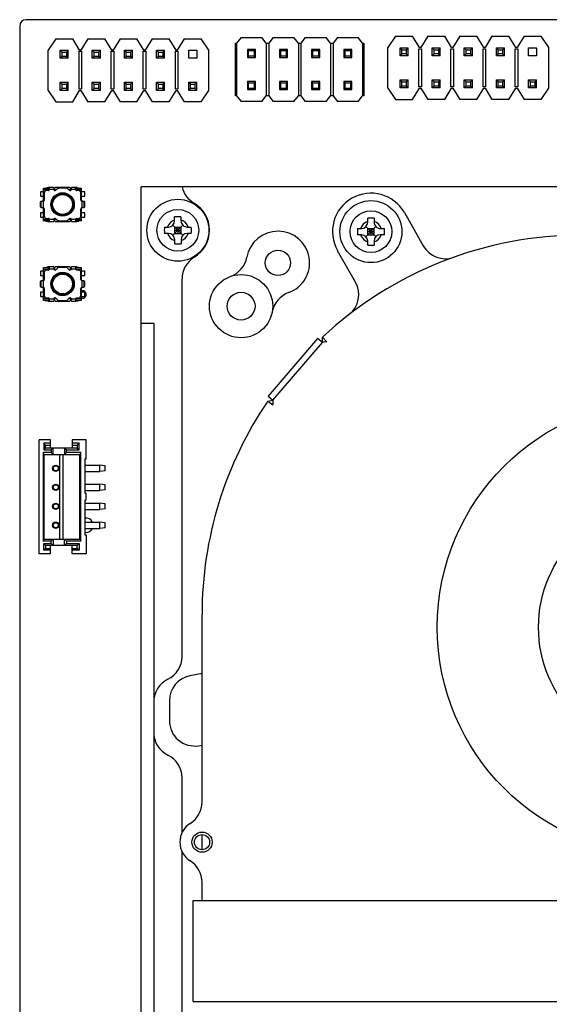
# Model space of a CAD drawing. Header units: millimetres. Extents: x 101 to 446, y 77 to 368.
# Tile 4 of 11: x 179 to 221, y 229 to 307. Entities that reach past the tile are written whole.
import ezdxf
from ezdxf.enums import TextEntityAlignment as Align

# ---------------------------------------------------------------- set-up
doc = ezdxf.new("R2010")
doc.units = ezdxf.units.MM
doc.header["$LTSCALE"] = 32.67
doc.layers.get('0').update_dxf_attribs({"linetype": 'CONTINUOUS'})
doc.layers.add('00_COMPONENTS', color=7, linetype='CONTINUOUS')
doc.layers.add('51__DRAFT_DIMS', color=7, linetype='CONTINUOUS')
doc.styles.get("Standard").update_dxf_attribs({"font": 'simfang.ttf'})
doc.dimstyles.new('DIMSTYLE_1', dxfattribs={"dimtxt": 3, "dimasz": 3, "dimexe": 2.5, "dimexo": 0.5, "dimgap": 0.75, "dimtad": 1, "dimdec": 1, "dimdsep": 46, "dimtxsty": 'STANDARD', "dimblk": '_FILLED', "dimblk1": '_FILLED', "dimblk2": '_FILLED', "dimcen": 0.09, "dimclrt": 3, "dimazin": 2, "dimtp": 0.5, "dimtm": 0.5, "dimtfac": 1, "dimtdec": 1, "dimtofl": 0, "dimtmove": 0, "dimatfit": 3, "dimldrblk": '_FILLED', "dimfxl": 1, "dimtolj": 1, "dimarcsym": 0})

# ---------------------------------------------------------------- blocks, each defined once
blk = doc.blocks.new('_FILLED')
at = {"color": 0, "linetype": 'ByBlock'}
blk.add_solid([(0, 0), (-1, 0.167), (-1, -0.167)], dxfattribs=at)
blk = doc.blocks.new('*D1')
at = {"layer": '51__DRAFT_DIMS', "color": 4, "transparency": 16777216}
for p, q in [((277.806, 306.645), (317.811, 306.645)), ((315.311, 306.645), (315.311, 216.155)), ((315.311, 125.665), (315.311, 216.155)), ((186.196, 125.665), (317.811, 125.665))]:
    blk.add_line(p, q, dxfattribs=at)
at = {"layer": '51__DRAFT_DIMS', "color": 4, "transparency": 16777216, "xscale": 3, "yscale": 3, "zscale": 3}
for p, rotation in [((315.311, 306.645), 90), ((315.311, 125.665), 270)]:
    blk.add_blockref('_FILLED', p, dxfattribs=dict(at, rotation=rotation))
at = {"layer": '51__DRAFT_DIMS', "color": 3, "transparency": 16777216}
blk.add_text('181', height=3, rotation=90, dxfattribs=at).set_placement((314.561, 216.155), align=Align.CENTER)

msp = doc.modelspace()

# ---------------------------------------------------------------- linework, layer by layer
at = {"layer": '00_COMPONENTS', "color": 7}
for p, q in [((179.406, 306.145), (179.406, 139.495)), ((235.401, 306.645), (179.906, 306.645)), ((196.899, 305.248), (196.549, 304.798)), ((196.899, 305.248), (198.539, 305.248)), ((198.889, 304.798), (198.539, 305.248)), ((199.439, 305.248), (199.089, 304.798)), ((199.439, 305.248), (201.079, 305.248)), ((201.429, 304.798), (201.079, 305.248)), ((201.979, 305.248), (201.629, 304.798)), ((201.979, 305.248), (203.619, 305.248)), ((203.969, 304.798), (203.619, 305.248)), ((204.519, 305.248), (204.169, 304.798)), ((204.519, 305.248), (206.159, 305.248)), ((206.509, 304.798), (206.159, 305.248)), ((209.114, 305.335), (208.514, 304.435)), ((209.114, 305.335), (210.454, 305.335)), ((211.004, 304.435), (210.454, 305.335)), ((211.654, 305.335), (211.104, 304.435)), ((211.654, 305.335), (212.994, 305.335)), ((213.544, 304.435), (212.994, 305.335)), ((214.194, 305.335), (213.644, 304.435)), ((214.194, 305.335), (215.534, 305.335)), ((216.084, 304.435), (215.534, 305.335)), ((216.734, 305.335), (216.184, 304.435)), ((216.734, 305.335), (218.074, 305.335)), ((218.624, 304.435), (218.074, 305.335)), ((219.274, 305.335), (218.724, 304.435)), ((219.274, 305.335), (220.614, 305.335)), ((221.214, 304.435), (220.614, 305.335)), ((182.253, 305.144), (181.653, 304.244)), ((182.253, 305.144), (183.593, 305.144)), ((184.143, 304.244), (183.593, 305.144)), ((184.793, 305.144), (184.243, 304.244)), ((184.793, 305.144), (186.133, 305.144)), ((186.683, 304.244), (186.133, 305.144)), ((187.333, 305.144), (186.783, 304.244)), ((187.333, 305.144), (188.673, 305.144)), ((189.223, 304.244), (188.673, 305.144)), ((189.873, 305.144), (189.323, 304.244)), ((189.873, 305.144), (191.213, 305.144)), ((191.763, 304.244), (191.213, 305.144)), ((192.413, 305.144), (191.863, 304.244)), ((192.413, 305.144), (193.753, 305.144)), ((194.353, 304.244), (193.753, 305.144)), ((196.449, 300.618), (196.449, 304.798)), ((196.449, 304.798), (196.549, 304.798)), ((196.549, 304.798), (196.549, 300.618)), ((198.889, 304.798), (198.889, 300.618)), ((198.889, 304.798), (199.089, 304.798)), ((199.089, 304.798), (199.089, 300.618)), ((201.429, 304.798), (201.429, 300.618)), ((201.429, 304.798), (201.629, 304.798)), ((201.629, 304.798), (201.629, 300.618)), ((203.969, 304.798), (203.969, 300.618)), ((203.969, 304.798), (204.169, 304.798)), ((204.169, 304.798), (204.169, 300.618)), ((206.509, 304.798), (206.509, 300.618)), ((206.509, 304.798), (206.609, 304.798)), ((206.609, 304.798), (206.609, 300.618)), ((208.514, 301.235), (208.514, 304.435)), ((209.464, 303.785), (209.464, 304.425)), ((209.464, 304.425), (209.614, 304.275)), ((209.464, 304.425), (210.104, 304.425)), ((210.104, 304.425), (209.954, 304.275)), ((210.104, 303.785), (210.104, 304.425)), ((211.104, 304.435), (211.004, 304.435)), ((212.004, 303.785), (212.004, 304.425)), ((212.004, 304.425), (212.154, 304.275)), ((212.004, 304.425), (212.644, 304.425)), ((212.644, 304.425), (212.494, 304.275)), ((212.644, 303.785), (212.644, 304.425)), ((213.644, 304.435), (213.544, 304.435)), ((214.544, 303.785), (214.544, 304.425)), ((214.544, 304.425), (214.694, 304.275)), ((214.544, 304.425), (215.184, 304.425)), ((215.184, 304.425), (215.034, 304.275)), ((215.184, 303.785), (215.184, 304.425)), ((216.184, 304.435), (216.084, 304.435)), ((217.084, 303.785), (217.084, 304.425)), ((217.084, 304.425), (217.234, 304.275)), ((217.084, 304.425), (217.724, 304.425)), ((217.724, 304.425), (217.574, 304.275)), ((217.724, 303.785), (217.724, 304.425)), ((218.724, 304.435), (218.624, 304.435)), ((219.624, 303.785), (219.624, 304.425)), ((219.624, 304.425), (220.264, 304.425)), ((220.264, 304.425), (220.264, 303.785)), ((221.214, 301.235), (221.214, 304.435)), ((181.653, 301.044), (181.653, 304.244)), ((182.603, 303.594), (182.603, 304.234)), ((182.603, 304.234), (182.753, 304.084)), ((182.603, 304.234), (183.243, 304.234)), ((182.753, 303.744), (182.603, 303.594)), ((182.753, 303.744), (182.753, 304.084)), ((182.753, 304.084), (183.093, 304.084)), ((183.093, 303.744), (182.753, 303.744)), ((183.243, 304.234), (183.093, 304.084)), ((183.093, 304.084), (183.093, 303.744)), ((183.243, 303.594), (183.093, 303.744)), ((183.243, 303.594), (183.243, 304.234)), ((184.093, 301.144), (184.093, 304.144)), ((184.093, 304.144), (184.293, 304.144)), ((184.243, 304.244), (184.143, 304.244)), ((184.293, 304.144), (184.293, 301.144)), ((185.143, 303.594), (185.143, 304.234)), ((185.143, 304.234), (185.293, 304.084)), ((185.143, 304.234), (185.783, 304.234)), ((185.293, 303.744), (185.143, 303.594)), ((185.293, 303.744), (185.293, 304.084)), ((185.293, 304.084), (185.633, 304.084)), ((185.633, 303.744), (185.293, 303.744)), ((185.783, 304.234), (185.633, 304.084)), ((185.633, 304.084), (185.633, 303.744)), ((185.783, 303.594), (185.633, 303.744)), ((185.783, 303.594), (185.783, 304.234)), ((186.633, 301.144), (186.633, 304.144)), ((186.633, 304.144), (186.833, 304.144)), ((186.783, 304.244), (186.683, 304.244)), ((186.833, 304.144), (186.833, 301.144)), ((187.683, 303.594), (187.683, 304.234)), ((187.683, 304.234), (187.833, 304.084)), ((187.683, 304.234), (188.323, 304.234)), ((187.833, 303.744), (187.683, 303.594)), ((187.833, 303.744), (187.833, 304.084)), ((187.833, 304.084), (188.173, 304.084)), ((188.173, 303.744), (187.833, 303.744)), ((188.323, 304.234), (188.173, 304.084)), ((188.173, 304.084), (188.173, 303.744)), ((188.323, 303.594), (188.173, 303.744)), ((188.323, 303.594), (188.323, 304.234)), ((189.173, 301.144), (189.173, 304.144)), ((189.173, 304.144), (189.373, 304.144)), ((189.323, 304.244), (189.223, 304.244)), ((189.373, 304.144), (189.373, 301.144)), ((190.223, 303.594), (190.223, 304.234)), ((190.223, 304.234), (190.373, 304.084)), ((190.223, 304.234), (190.863, 304.234)), ((190.373, 303.744), (190.223, 303.594)), ((190.373, 303.744), (190.373, 304.084)), ((190.373, 304.084), (190.713, 304.084)), ((190.713, 303.744), (190.373, 303.744)), ((190.863, 304.234), (190.713, 304.084)), ((190.713, 304.084), (190.713, 303.744)), ((190.863, 303.594), (190.713, 303.744)), ((190.863, 303.594), (190.863, 304.234)), ((191.713, 301.144), (191.713, 304.144)), ((191.713, 304.144), (191.913, 304.144)), ((191.863, 304.244), (191.763, 304.244)), ((191.913, 304.144), (191.913, 301.144)), ((192.763, 303.594), (192.763, 304.234)), ((192.763, 304.234), (193.403, 304.234)), ((193.403, 304.234), (193.403, 303.594)), ((194.353, 301.044), (194.353, 304.244)), ((197.399, 304.298), (197.399, 303.658)), ((197.499, 304.198), (197.399, 304.298)), ((198.039, 304.298), (197.399, 304.298)), ((197.499, 303.758), (197.399, 303.658)), ((197.399, 303.658), (198.039, 303.658)), ((197.499, 303.758), (197.499, 304.198)), ((197.499, 304.198), (197.939, 304.198)), ((197.939, 303.758), (197.499, 303.758)), ((198.039, 304.298), (197.939, 304.198)), ((197.939, 304.198), (197.939, 303.758)), ((198.039, 303.658), (197.939, 303.758)), ((198.039, 303.658), (198.039, 304.298)), ((199.939, 304.298), (199.939, 303.658)), ((200.039, 304.198), (199.939, 304.298)), ((200.579, 304.298), (199.939, 304.298)), ((200.039, 303.758), (199.939, 303.658)), ((199.939, 303.658), (200.579, 303.658)), ((200.039, 303.758), (200.039, 304.198)), ((200.039, 304.198), (200.479, 304.198)), ((200.479, 303.758), (200.039, 303.758)), ((200.579, 304.298), (200.479, 304.198)), ((200.479, 304.198), (200.479, 303.758)), ((200.579, 303.658), (200.479, 303.758)), ((200.579, 303.658), (200.579, 304.298)), ((202.479, 304.298), (202.479, 303.658)), ((202.579, 304.198), (202.479, 304.298)), ((203.119, 304.298), (202.479, 304.298)), ((202.579, 303.758), (202.479, 303.658)), ((202.479, 303.658), (203.119, 303.658)), ((202.579, 303.758), (202.579, 304.198)), ((202.579, 304.198), (203.019, 304.198)), ((203.019, 303.758), (202.579, 303.758)), ((203.119, 304.298), (203.019, 304.198)), ((203.019, 304.198), (203.019, 303.758)), ((203.119, 303.658), (203.019, 303.758)), ((203.119, 303.658), (203.119, 304.298)), ((205.019, 304.298), (205.019, 303.658)), ((205.119, 304.198), (205.019, 304.298)), ((205.659, 304.298), (205.019, 304.298)), ((205.119, 303.758), (205.019, 303.658)), ((205.019, 303.658), (205.659, 303.658)), ((205.119, 303.758), (205.119, 304.198)), ((205.119, 304.198), (205.559, 304.198)), ((205.559, 303.758), (205.119, 303.758)), ((205.659, 304.298), (205.559, 304.198)), ((205.559, 304.198), (205.559, 303.758)), ((205.659, 303.658), (205.559, 303.758)), ((205.659, 303.658), (205.659, 304.298)), ((209.614, 303.935), (209.464, 303.785)), ((210.104, 303.785), (209.464, 303.785)), ((209.614, 303.935), (209.614, 304.275)), ((209.614, 304.275), (209.954, 304.275)), ((209.954, 303.935), (209.614, 303.935)), ((209.954, 304.275), (209.954, 303.935)), ((210.104, 303.785), (209.954, 303.935)), ((210.954, 301.335), (210.954, 304.335)), ((210.954, 304.335), (211.154, 304.335)), ((211.154, 304.335), (211.154, 301.335)), ((212.154, 303.935), (212.004, 303.785)), ((212.644, 303.785), (212.004, 303.785)), ((212.154, 303.935), (212.154, 304.275)), ((212.154, 304.275), (212.494, 304.275)), ((212.494, 303.935), (212.154, 303.935)), ((212.494, 304.275), (212.494, 303.935)), ((212.644, 303.785), (212.494, 303.935)), ((213.494, 301.335), (213.494, 304.335)), ((213.494, 304.335), (213.694, 304.335)), ((213.694, 304.335), (213.694, 301.335)), ((214.694, 303.935), (214.544, 303.785)), ((215.184, 303.785), (214.544, 303.785)), ((214.694, 303.935), (214.694, 304.275)), ((214.694, 304.275), (215.034, 304.275)), ((215.034, 303.935), (214.694, 303.935)), ((215.034, 304.275), (215.034, 303.935)), ((215.184, 303.785), (215.034, 303.935)), ((216.034, 301.335), (216.034, 304.335)), ((216.034, 304.335), (216.234, 304.335)), ((216.234, 304.335), (216.234, 301.335)), ((217.234, 303.935), (217.084, 303.785)), ((217.724, 303.785), (217.084, 303.785)), ((217.234, 303.935), (217.234, 304.275)), ((217.234, 304.275), (217.574, 304.275)), ((217.574, 303.935), (217.234, 303.935)), ((217.574, 304.275), (217.574, 303.935)), ((217.724, 303.785), (217.574, 303.935)), ((218.574, 301.335), (218.574, 304.335)), ((218.574, 304.335), (218.774, 304.335)), ((218.774, 304.335), (218.774, 301.335)), ((220.264, 303.785), (219.624, 303.785)), ((183.243, 303.594), (182.603, 303.594)), ((185.783, 303.594), (185.143, 303.594)), ((188.323, 303.594), (187.683, 303.594)), ((190.863, 303.594), (190.223, 303.594)), ((193.403, 303.594), (192.763, 303.594)), ((182.603, 301.054), (182.603, 301.694)), ((182.603, 301.694), (182.753, 301.544)), ((182.603, 301.694), (183.243, 301.694)), ((182.753, 301.204), (182.753, 301.544)), ((182.753, 301.544), (183.093, 301.544)), ((183.243, 301.694), (183.093, 301.544)), ((183.093, 301.544), (183.093, 301.204)), ((183.243, 301.054), (183.243, 301.694)), ((185.143, 301.054), (185.143, 301.694)), ((185.143, 301.694), (185.293, 301.544)), ((185.143, 301.694), (185.783, 301.694)), ((185.293, 301.204), (185.293, 301.544)), ((185.293, 301.544), (185.633, 301.544)), ((185.783, 301.694), (185.633, 301.544)), ((185.633, 301.544), (185.633, 301.204)), ((185.783, 301.054), (185.783, 301.694)), ((187.683, 301.054), (187.683, 301.694)), ((187.683, 301.694), (187.833, 301.544)), ((187.683, 301.694), (188.323, 301.694)), ((187.833, 301.204), (187.833, 301.544)), ((187.833, 301.544), (188.173, 301.544)), ((188.323, 301.694), (188.173, 301.544)), ((188.173, 301.544), (188.173, 301.204)), ((188.323, 301.054), (188.323, 301.694)), ((190.223, 301.054), (190.223, 301.694)), ((190.223, 301.694), (190.373, 301.544)), ((190.223, 301.694), (190.863, 301.694)), ((190.373, 301.204), (190.373, 301.544)), ((190.373, 301.544), (190.713, 301.544)), ((190.863, 301.694), (190.713, 301.544)), ((190.713, 301.544), (190.713, 301.204)), ((190.863, 301.054), (190.863, 301.694)), ((192.763, 301.054), (192.763, 301.694)), ((192.763, 301.694), (192.913, 301.544)), ((192.763, 301.694), (193.403, 301.694)), ((192.913, 301.204), (192.913, 301.544)), ((192.913, 301.544), (193.253, 301.544)), ((193.403, 301.694), (193.253, 301.544)), ((193.253, 301.544), (193.253, 301.204)), ((193.403, 301.054), (193.403, 301.694)), ((197.399, 301.758), (197.399, 301.118)), ((197.499, 301.658), (197.399, 301.758)), ((198.039, 301.758), (197.399, 301.758)), ((197.499, 301.218), (197.499, 301.658)), ((197.499, 301.658), (197.939, 301.658)), ((198.039, 301.758), (197.939, 301.658)), ((197.939, 301.658), (197.939, 301.218)), ((198.039, 301.118), (198.039, 301.758)), ((199.939, 301.758), (199.939, 301.118)), ((200.039, 301.658), (199.939, 301.758)), ((200.579, 301.758), (199.939, 301.758)), ((200.039, 301.218), (200.039, 301.658)), ((200.039, 301.658), (200.479, 301.658)), ((200.579, 301.758), (200.479, 301.658)), ((200.479, 301.658), (200.479, 301.218)), ((200.579, 301.118), (200.579, 301.758)), ((202.479, 301.758), (202.479, 301.118)), ((202.579, 301.658), (202.479, 301.758)), ((203.119, 301.758), (202.479, 301.758)), ((202.579, 301.218), (202.579, 301.658)), ((202.579, 301.658), (203.019, 301.658)), ((203.119, 301.758), (203.019, 301.658)), ((203.019, 301.658), (203.019, 301.218)), ((203.119, 301.118), (203.119, 301.758)), ((205.019, 301.758), (205.019, 301.118)), ((205.119, 301.658), (205.019, 301.758)), ((205.659, 301.758), (205.019, 301.758)), ((205.119, 301.218), (205.119, 301.658)), ((205.119, 301.658), (205.559, 301.658)), ((205.659, 301.758), (205.559, 301.658)), ((205.559, 301.658), (205.559, 301.218)), ((205.659, 301.118), (205.659, 301.758)), ((209.464, 301.245), (209.464, 301.885)), ((209.464, 301.885), (209.614, 301.735)), ((209.464, 301.885), (210.104, 301.885)), ((209.614, 301.395), (209.464, 301.245)), ((209.614, 301.395), (209.614, 301.735)), ((209.614, 301.735), (209.954, 301.735)), ((209.954, 301.395), (209.614, 301.395)), ((210.104, 301.885), (209.954, 301.735)), ((209.954, 301.735), (209.954, 301.395)), ((210.104, 301.245), (209.954, 301.395)), ((210.104, 301.245), (210.104, 301.885)), ((211.154, 301.335), (210.954, 301.335)), ((212.004, 301.245), (212.004, 301.885)), ((212.004, 301.885), (212.154, 301.735)), ((212.004, 301.885), (212.644, 301.885)), ((212.154, 301.395), (212.004, 301.245)), ((212.154, 301.395), (212.154, 301.735)), ((212.154, 301.735), (212.494, 301.735)), ((212.494, 301.395), (212.154, 301.395)), ((212.644, 301.885), (212.494, 301.735)), ((212.494, 301.735), (212.494, 301.395)), ((212.644, 301.245), (212.494, 301.395)), ((212.644, 301.245), (212.644, 301.885)), ((213.694, 301.335), (213.494, 301.335)), ((214.544, 301.245), (214.544, 301.885)), ((214.544, 301.885), (214.694, 301.735)), ((214.544, 301.885), (215.184, 301.885)), ((214.694, 301.395), (214.544, 301.245)), ((214.694, 301.395), (214.694, 301.735)), ((214.694, 301.735), (215.034, 301.735)), ((215.034, 301.395), (214.694, 301.395)), ((215.184, 301.885), (215.034, 301.735)), ((215.034, 301.735), (215.034, 301.395)), ((215.184, 301.245), (215.034, 301.395)), ((215.184, 301.245), (215.184, 301.885)), ((216.234, 301.335), (216.034, 301.335)), ((217.084, 301.245), (217.084, 301.885)), ((217.084, 301.885), (217.234, 301.735)), ((217.084, 301.885), (217.724, 301.885)), ((217.234, 301.395), (217.084, 301.245)), ((217.234, 301.395), (217.234, 301.735)), ((217.234, 301.735), (217.574, 301.735)), ((217.574, 301.395), (217.234, 301.395)), ((217.724, 301.885), (217.574, 301.735)), ((217.574, 301.735), (217.574, 301.395)), ((217.724, 301.245), (217.574, 301.395)), ((217.724, 301.245), (217.724, 301.885)), ((218.774, 301.335), (218.574, 301.335)), ((219.624, 301.245), (219.624, 301.885)), ((219.624, 301.885), (219.774, 301.735)), ((219.624, 301.885), (220.264, 301.885)), ((219.774, 301.395), (219.624, 301.245)), ((219.774, 301.395), (219.774, 301.735)), ((219.774, 301.735), (220.114, 301.735)), ((220.114, 301.395), (219.774, 301.395)), ((220.264, 301.885), (220.114, 301.735)), ((220.114, 301.735), (220.114, 301.395)), ((220.264, 301.245), (220.114, 301.395)), ((220.264, 301.245), (220.264, 301.885)), ((181.653, 301.044), (182.253, 300.144)), ((182.753, 301.204), (182.603, 301.054)), ((183.243, 301.054), (182.603, 301.054)), ((183.093, 301.204), (182.753, 301.204)), ((183.243, 301.054), (183.093, 301.204)), ((183.593, 300.144), (184.143, 301.044)), ((184.293, 301.144), (184.093, 301.144)), ((184.143, 301.044), (184.243, 301.044)), ((184.243, 301.044), (184.793, 300.144)), ((185.293, 301.204), (185.143, 301.054)), ((185.783, 301.054), (185.143, 301.054)), ((185.633, 301.204), (185.293, 301.204)), ((185.783, 301.054), (185.633, 301.204)), ((186.133, 300.144), (186.683, 301.044)), ((186.833, 301.144), (186.633, 301.144)), ((186.683, 301.044), (186.783, 301.044)), ((186.783, 301.044), (187.333, 300.144)), ((187.833, 301.204), (187.683, 301.054)), ((188.323, 301.054), (187.683, 301.054)), ((188.173, 301.204), (187.833, 301.204)), ((188.323, 301.054), (188.173, 301.204)), ((188.673, 300.144), (189.223, 301.044)), ((189.373, 301.144), (189.173, 301.144)), ((189.223, 301.044), (189.323, 301.044)), ((189.323, 301.044), (189.873, 300.144)), ((190.373, 301.204), (190.223, 301.054)), ((190.863, 301.054), (190.223, 301.054)), ((190.713, 301.204), (190.373, 301.204)), ((190.863, 301.054), (190.713, 301.204)), ((191.213, 300.144), (191.763, 301.044)), ((191.913, 301.144), (191.713, 301.144)), ((191.763, 301.044), (191.863, 301.044)), ((191.863, 301.044), (192.413, 300.144)), ((192.913, 301.204), (192.763, 301.054)), ((193.403, 301.054), (192.763, 301.054)), ((193.253, 301.204), (192.913, 301.204)), ((193.403, 301.054), (193.253, 301.204)), ((193.753, 300.144), (194.353, 301.044)), ((196.549, 300.618), (196.449, 300.618)), ((196.549, 300.618), (196.899, 300.168)), ((197.499, 301.218), (197.399, 301.118)), ((197.399, 301.118), (198.039, 301.118)), ((197.939, 301.218), (197.499, 301.218)), ((198.039, 301.118), (197.939, 301.218)), ((198.539, 300.168), (198.889, 300.618)), ((199.089, 300.618), (198.889, 300.618)), ((199.089, 300.618), (199.439, 300.168)), ((200.039, 301.218), (199.939, 301.118)), ((199.939, 301.118), (200.579, 301.118)), ((200.479, 301.218), (200.039, 301.218)), ((200.579, 301.118), (200.479, 301.218)), ((201.079, 300.168), (201.429, 300.618)), ((201.629, 300.618), (201.429, 300.618)), ((201.629, 300.618), (201.979, 300.168)), ((202.579, 301.218), (202.479, 301.118)), ((202.479, 301.118), (203.119, 301.118)), ((203.019, 301.218), (202.579, 301.218)), ((203.119, 301.118), (203.019, 301.218)), ((203.619, 300.168), (203.969, 300.618)), ((204.169, 300.618), (203.969, 300.618)), ((204.169, 300.618), (204.519, 300.168)), ((205.119, 301.218), (205.019, 301.118)), ((205.019, 301.118), (205.659, 301.118)), ((205.559, 301.218), (205.119, 301.218)), ((205.659, 301.118), (205.559, 301.218)), ((206.159, 300.168), (206.509, 300.618)), ((206.609, 300.618), (206.509, 300.618)), ((208.514, 301.235), (209.114, 300.335)), ((210.104, 301.245), (209.464, 301.245)), ((210.454, 300.335), (211.004, 301.235)), ((211.004, 301.235), (211.104, 301.235)), ((211.104, 301.235), (211.654, 300.335)), ((212.644, 301.245), (212.004, 301.245)), ((212.994, 300.335), (213.544, 301.235)), ((213.544, 301.235), (213.644, 301.235)), ((213.644, 301.235), (214.194, 300.335)), ((215.184, 301.245), (214.544, 301.245)), ((215.534, 300.335), (216.084, 301.235)), ((216.084, 301.235), (216.184, 301.235)), ((216.184, 301.235), (216.734, 300.335)), ((217.724, 301.245), (217.084, 301.245)), ((218.074, 300.335), (218.624, 301.235)), ((218.624, 301.235), (218.724, 301.235)), ((218.724, 301.235), (219.274, 300.335)), ((220.264, 301.245), (219.624, 301.245)), ((220.614, 300.335), (221.214, 301.235)), ((182.253, 300.144), (183.593, 300.144)), ((186.133, 300.144), (184.793, 300.144)), ((188.673, 300.144), (187.333, 300.144)), ((191.213, 300.144), (189.873, 300.144)), ((193.753, 300.144), (192.413, 300.144)), ((198.539, 300.168), (196.899, 300.168)), ((201.079, 300.168), (199.439, 300.168)), ((203.619, 300.168), (201.979, 300.168)), ((206.159, 300.168), (204.519, 300.168)), ((209.114, 300.335), (210.454, 300.335)), ((212.994, 300.335), (211.654, 300.335)), ((215.534, 300.335), (214.194, 300.335)), ((218.074, 300.335), (216.734, 300.335)), ((220.614, 300.335), (219.274, 300.335)), ((181.043, 293.037), (181.043, 292.697)), ((181.294, 293.037), (181.043, 293.037)), ((181.294, 292.301), (181.294, 293.337)), ((181.294, 293.337), (181.669, 293.337)), ((181.719, 293.187), (181.294, 293.187)), ((181.344, 292.937), (181.344, 292.387)), ((181.5, 293.337), (181.538, 293.351)), ((181.538, 293.351), (181.543, 293.337)), ((181.694, 293.137), (181.544, 293.137)), ((181.573, 293.337), (181.565, 293.36)), ((181.614, 293.373), (181.622, 293.337)), ((181.719, 293.287), (181.669, 293.337)), ((181.693, 293.313), (181.686, 293.385)), ((181.719, 293.144), (181.719, 293.287)), ((181.719, 293.237), (181.744, 293.237)), ((181.744, 293.387), (181.744, 293.187)), ((182.094, 293.387), (181.744, 293.387)), ((182.094, 293.387), (182.094, 293.244)), ((182.094, 293.237), (182.169, 293.237)), ((182.219, 293.387), (182.169, 293.337)), ((182.169, 293.337), (182.169, 293.141)), ((183.369, 293.387), (182.219, 293.387)), ((182.444, 293.337), (182.269, 293.167)), ((183.144, 293.337), (182.444, 293.337)), ((183.319, 293.167), (183.144, 293.337)), ((183.419, 293.337), (183.369, 293.387)), ((183.419, 293.141), (183.419, 293.337)), ((183.419, 293.237), (183.494, 293.237)), ((183.494, 293.244), (183.494, 293.387)), ((183.844, 293.387), (183.494, 293.387)), ((183.844, 293.187), (183.844, 293.387)), ((183.844, 293.237), (183.869, 293.237)), ((183.919, 293.337), (183.869, 293.287)), ((183.869, 293.144), (183.869, 293.287)), ((184.294, 293.187), (183.869, 293.187)), ((183.901, 293.385), (183.894, 293.313)), ((184.044, 293.137), (183.894, 293.137)), ((183.919, 293.337), (184.294, 293.337)), ((183.948, 293.378), (184.18, 293.337)), ((184.244, 292.387), (184.244, 292.937)), ((184.294, 292.301), (184.294, 293.337)), ((184.544, 293.037), (184.294, 293.037)), ((184.544, 292.697), (184.544, 293.037)), ((188.996, 168.572), (188.996, 293.418)), ((267.815, 293.418), (188.996, 293.418)), ((181.033, 292.237), (181.033, 291.837)), ((181.066, 292.237), (181.033, 292.237)), ((181.043, 292.697), (181.294, 292.697)), ((181.067, 292.238), (181.066, 292.237)), ((181.082, 292.269), (181.067, 292.238)), ((184.294, 292.697), (184.544, 292.697)), ((184.52, 292.238), (184.505, 292.269)), ((184.521, 292.237), (184.52, 292.238)), ((184.554, 292.237), (184.521, 292.237)), ((184.554, 291.837), (184.554, 292.237)), ((181.033, 291.837), (181.066, 291.837)), ((181.044, 291.377), (181.044, 291.037)), ((181.294, 291.377), (181.044, 291.377)), ((181.066, 291.837), (181.067, 291.837)), ((181.067, 291.837), (181.082, 291.806)), ((181.294, 290.737), (181.294, 291.774)), ((181.344, 291.687), (181.344, 291.137)), ((184.244, 291.137), (184.244, 291.687)), ((184.294, 290.737), (184.294, 291.774)), ((184.544, 291.377), (184.294, 291.377)), ((184.505, 291.806), (184.52, 291.837)), ((184.52, 291.837), (184.521, 291.837)), ((184.521, 291.837), (184.554, 291.837)), ((184.544, 291.037), (184.544, 291.377)), ((209.808, 291.39), (211.305, 288.761)), ((181.044, 291.037), (181.294, 291.037)), ((181.294, 290.887), (181.719, 290.887)), ((181.669, 290.737), (181.294, 290.737)), ((181.408, 290.737), (181.639, 290.697)), ((181.544, 290.937), (181.694, 290.937)), ((181.669, 290.737), (181.719, 290.787)), ((181.686, 290.69), (181.693, 290.762)), ((181.719, 290.787), (181.719, 290.931)), ((181.744, 290.837), (181.719, 290.837)), ((181.744, 290.887), (181.744, 290.687)), ((181.744, 290.687), (182.094, 290.687)), ((182.169, 290.837), (182.094, 290.837)), ((182.094, 290.831), (182.094, 290.687)), ((182.169, 290.933), (182.169, 290.737)), ((182.169, 290.737), (182.219, 290.687)), ((182.219, 290.687), (183.369, 290.687)), ((182.269, 290.908), (182.444, 290.737)), ((182.444, 290.737), (183.144, 290.737)), ((183.144, 290.737), (183.319, 290.908)), ((183.369, 290.687), (183.419, 290.737)), ((183.419, 290.737), (183.419, 290.933)), ((183.494, 290.837), (183.419, 290.837)), ((183.494, 290.687), (183.494, 290.831)), ((183.494, 290.687), (183.844, 290.687)), ((183.844, 290.687), (183.844, 290.887)), ((183.869, 290.837), (183.844, 290.837)), ((183.869, 290.787), (183.869, 290.931)), ((183.869, 290.887), (184.294, 290.887)), ((183.869, 290.787), (183.919, 290.737)), ((183.894, 290.937), (184.044, 290.937)), ((183.894, 290.762), (183.901, 290.69)), ((184.294, 290.737), (183.919, 290.737)), ((183.973, 290.702), (183.965, 290.737)), ((184.015, 290.737), (184.022, 290.714)), ((184.049, 290.724), (184.044, 290.737)), ((184.087, 290.737), (184.049, 290.724)), ((184.294, 291.037), (184.544, 291.037)), ((192.303, 289.6), (191.508, 290.39)), ((191.51, 289.597), (192.301, 290.393)), ((191.653, 290.744), (191.652, 291.057)), ((192.152, 291.058), (192.153, 290.746)), ((206.913, 290.636), (206.912, 290.948)), ((207.412, 290.95), (207.413, 290.637)), ((190.842, 290.242), (191.155, 290.243)), ((191.156, 289.743), (190.844, 289.742)), ((191.655, 290.244), (192.155, 290.246)), ((191.656, 289.744), (191.655, 290.244)), ((191.656, 289.994), (192.156, 289.996)), ((191.656, 289.744), (192.156, 289.746)), ((191.905, 290.245), (191.906, 289.745)), ((192.156, 289.746), (192.155, 290.246)), ((192.655, 290.248), (192.967, 290.249)), ((192.969, 289.749), (192.656, 289.748)), ((206.102, 290.133), (206.415, 290.134)), ((206.417, 289.634), (206.104, 289.633)), ((207.563, 289.491), (206.768, 290.282)), ((206.771, 289.489), (207.561, 290.284)), ((206.915, 290.136), (207.415, 290.137)), ((206.917, 289.636), (206.915, 290.136)), ((206.916, 289.886), (207.416, 289.887)), ((206.917, 289.636), (207.417, 289.637)), ((207.165, 290.137), (207.167, 289.637)), ((207.417, 289.637), (207.415, 290.137)), ((207.915, 290.139), (208.228, 290.14)), ((208.229, 289.64), (207.917, 289.639)), ((191.659, 288.932), (191.658, 289.244)), ((192.158, 289.246), (192.159, 288.933)), ((206.919, 288.823), (206.918, 289.136)), ((207.418, 289.137), (207.419, 288.825)), ((205.941, 285.892), (204.523, 288.383)), ((181.043, 286.751), (181.043, 286.411)), ((181.294, 286.751), (181.043, 286.751)), ((181.294, 286.014), (181.294, 287.051)), ((181.294, 287.051), (181.669, 287.051)), ((181.719, 286.901), (181.294, 286.901)), ((181.344, 286.651), (181.344, 286.101)), ((181.5, 287.051), (181.538, 287.065)), ((181.538, 287.065), (181.543, 287.051)), ((181.694, 286.851), (181.544, 286.851)), ((181.573, 287.051), (181.565, 287.074)), ((181.614, 287.087), (181.622, 287.051)), ((181.719, 287.001), (181.669, 287.051)), ((181.693, 287.027), (181.686, 287.098)), ((181.719, 286.858), (181.719, 287.001)), ((181.719, 286.951), (181.744, 286.951)), ((181.744, 287.101), (181.744, 286.901)), ((182.094, 287.101), (181.744, 287.101)), ((182.094, 287.101), (182.094, 286.957)), ((182.094, 286.951), (182.169, 286.951)), ((182.219, 287.101), (182.169, 287.051)), ((182.169, 287.051), (182.169, 286.855)), ((183.369, 287.101), (182.219, 287.101)), ((182.444, 287.051), (182.269, 286.88)), ((183.144, 287.051), (182.444, 287.051)), ((183.319, 286.88), (183.144, 287.051)), ((183.419, 287.051), (183.369, 287.101)), ((183.419, 286.855), (183.419, 287.051)), ((183.419, 286.951), (183.494, 286.951)), ((183.494, 286.957), (183.494, 287.101)), ((183.844, 287.101), (183.494, 287.101)), ((183.844, 286.901), (183.844, 287.101)), ((183.844, 286.951), (183.869, 286.951)), ((183.919, 287.051), (183.869, 287.001)), ((183.869, 286.858), (183.869, 287.001)), ((184.294, 286.901), (183.869, 286.901)), ((183.901, 287.098), (183.894, 287.027)), ((184.044, 286.851), (183.894, 286.851)), ((183.919, 287.051), (184.294, 287.051)), ((183.948, 287.092), (184.18, 287.051)), ((184.244, 286.101), (184.244, 286.651)), ((184.294, 286.014), (184.294, 287.051)), ((184.544, 286.751), (184.294, 286.751)), ((184.544, 286.411), (184.544, 286.751)), ((181.033, 285.951), (181.033, 285.551)), ((181.066, 285.951), (181.033, 285.951)), ((181.043, 286.411), (181.294, 286.411)), ((181.067, 285.951), (181.066, 285.951)), ((181.082, 285.982), (181.067, 285.951)), ((184.294, 286.411), (184.544, 286.411)), ((184.52, 285.951), (184.505, 285.982)), ((184.521, 285.951), (184.52, 285.951)), ((184.554, 285.951), (184.521, 285.951)), ((184.554, 285.551), (184.554, 285.951)), ((192.238, 256.29), (192.238, 286.147)), ((181.033, 285.551), (181.066, 285.551)), ((181.044, 285.091), (181.044, 284.751)), ((181.294, 285.091), (181.044, 285.091)), ((181.066, 285.551), (181.067, 285.551)), ((181.067, 285.551), (181.082, 285.519)), ((181.294, 284.451), (181.294, 285.487)), ((181.344, 285.401), (181.344, 284.851)), ((184.244, 284.851), (184.244, 285.401)), ((184.294, 284.451), (184.294, 285.487)), ((184.544, 285.091), (184.294, 285.091)), ((184.505, 285.519), (184.52, 285.551)), ((184.52, 285.551), (184.521, 285.551)), ((184.521, 285.551), (184.554, 285.551)), ((184.544, 284.751), (184.544, 285.091)), ((181.044, 284.751), (181.294, 284.751)), ((181.294, 284.601), (181.719, 284.601)), ((181.669, 284.451), (181.294, 284.451)), ((181.408, 284.451), (181.639, 284.41)), ((181.544, 284.651), (181.694, 284.651)), ((181.669, 284.451), (181.719, 284.501)), ((181.686, 284.404), (181.693, 284.475)), ((181.719, 284.501), (181.719, 284.644)), ((181.744, 284.551), (181.719, 284.551)), ((181.744, 284.601), (181.744, 284.401)), ((181.744, 284.401), (182.094, 284.401)), ((182.169, 284.551), (182.094, 284.551)), ((182.094, 284.544), (182.094, 284.401)), ((182.169, 284.647), (182.169, 284.451)), ((182.169, 284.451), (182.219, 284.401)), ((182.219, 284.401), (183.369, 284.401)), ((182.269, 284.622), (182.444, 284.451)), ((182.444, 284.451), (183.144, 284.451)), ((183.144, 284.451), (183.319, 284.622)), ((183.369, 284.401), (183.419, 284.451)), ((183.419, 284.451), (183.419, 284.647)), ((183.494, 284.551), (183.419, 284.551)), ((183.494, 284.401), (183.494, 284.544)), ((183.494, 284.401), (183.844, 284.401)), ((183.844, 284.401), (183.844, 284.601)), ((183.869, 284.551), (183.844, 284.551)), ((183.869, 284.501), (183.869, 284.644)), ((183.869, 284.601), (184.294, 284.601)), ((183.869, 284.501), (183.919, 284.451)), ((183.894, 284.651), (184.044, 284.651)), ((183.894, 284.475), (183.901, 284.404)), ((184.294, 284.451), (183.919, 284.451)), ((183.973, 284.415), (183.965, 284.451)), ((184.015, 284.451), (184.022, 284.428)), ((184.049, 284.437), (184.044, 284.451)), ((184.087, 284.451), (184.049, 284.437)), ((184.294, 284.751), (184.544, 284.751)), ((189.996, 282.617), (188.996, 282.617)), ((189.996, 282.617), (189.996, 178.592)), ((202.946, 281.446), (199.043, 276.889)), ((203.326, 281.12), (202.946, 281.446)), ((203.326, 281.12), (203.337, 281.541)), ((203.679, 281.176), (203.337, 281.541)), ((199.006, 276.484), (199.423, 276.564)), ((199.006, 276.484), (199.419, 276.203)), ((199.043, 276.889), (199.423, 276.564)), ((180.952, 264.426), (180.952, 273.426)), ((181.852, 273.426), (180.952, 273.426)), ((181.852, 272.776), (181.852, 273.426)), ((183.552, 273.426), (183.552, 272.776)), ((184.652, 273.426), (183.552, 273.426)), ((184.652, 271.926), (184.652, 273.426)), ((181.302, 273.156), (181.302, 272.626)), ((181.452, 273.006), (181.302, 273.156)), ((181.852, 273.156), (181.302, 273.156)), ((181.452, 272.776), (181.302, 272.626)), ((181.302, 272.626), (181.902, 272.626)), ((181.452, 272.776), (181.452, 273.006)), ((181.452, 273.006), (181.852, 273.006)), ((183.952, 272.776), (181.452, 272.776)), ((182.052, 272.776), (181.902, 272.626)), ((181.902, 272.626), (181.902, 272.426)), ((182.052, 272.276), (182.052, 272.776)), ((182.952, 272.776), (182.952, 272.276)), ((182.952, 272.776), (183.102, 272.626)), ((183.102, 272.426), (183.102, 272.626)), ((183.102, 272.626), (184.102, 272.626)), ((184.102, 273.156), (183.552, 273.156)), ((183.552, 273.006), (183.952, 273.006)), ((183.952, 273.006), (184.102, 273.156)), ((183.952, 273.006), (183.952, 272.776)), ((183.952, 272.776), (184.102, 272.626)), ((184.102, 272.626), (184.102, 273.156)), ((181.257, 272.426), (181.257, 265.426)), ((181.352, 272.276), (181.257, 272.426)), ((181.902, 272.426), (181.257, 272.426)), ((181.352, 265.576), (181.352, 272.276)), ((181.352, 272.276), (184.152, 272.276)), ((181.902, 272.426), (182.052, 272.276)), ((182.559, 272.276), (182.559, 265.576)), ((182.852, 265.576), (182.852, 272.276)), ((182.952, 272.276), (183.102, 272.426)), ((184.248, 272.426), (183.102, 272.426)), ((184.248, 272.426), (184.152, 272.276)), ((184.152, 265.576), (184.152, 272.276)), ((184.248, 265.426), (184.248, 272.426)), ((184.552, 271.926), (184.552, 269.201)), ((184.552, 271.926), (184.652, 271.926)), ((184.552, 271.426), (185.752, 271.426)), ((184.552, 270.926), (185.752, 270.926)), ((185.752, 270.926), (185.752, 271.426)), ((186.152, 271.376), (185.752, 271.426)), ((186.152, 270.976), (185.752, 270.926)), ((186.152, 270.976), (186.152, 271.376)), ((184.552, 269.926), (185.752, 269.926)), ((184.552, 269.426), (185.752, 269.426)), ((185.752, 269.426), (185.752, 269.926)), ((186.152, 269.876), (185.752, 269.926)), ((186.152, 269.476), (185.752, 269.426)), ((186.152, 269.476), (186.152, 269.876)), ((184.552, 269.201), (184.632, 269.201)), ((184.552, 268.651), (184.552, 265.926)), ((184.552, 268.651), (184.632, 268.651)), ((184.632, 269.201), (184.632, 268.651)), ((184.552, 268.426), (185.752, 268.426)), ((184.552, 267.926), (185.752, 267.926)), ((185.752, 267.926), (185.752, 268.426)), ((186.152, 268.376), (185.752, 268.426)), ((186.152, 267.976), (185.752, 267.926)), ((186.152, 267.976), (186.152, 268.376)), ((184.552, 266.926), (185.752, 266.926)), ((184.552, 266.426), (185.752, 266.426)), ((185.752, 266.426), (185.752, 266.926)), ((186.152, 266.876), (185.752, 266.926)), ((186.152, 266.476), (185.752, 266.426)), ((186.152, 266.476), (186.152, 266.876)), ((181.257, 265.426), (181.352, 265.576)), ((181.352, 265.576), (184.152, 265.576)), ((181.902, 265.426), (182.052, 265.576)), ((182.052, 265.576), (182.052, 265.076)), ((182.952, 265.076), (182.952, 265.576)), ((183.102, 265.426), (182.952, 265.576)), ((184.152, 265.576), (184.248, 265.426)), ((184.552, 265.926), (184.652, 265.926)), ((184.652, 265.926), (184.652, 264.426)), ((181.902, 265.426), (181.257, 265.426)), ((181.302, 264.696), (181.302, 265.226)), ((181.302, 265.226), (181.452, 265.076)), ((181.302, 265.226), (181.902, 265.226)), ((181.302, 264.696), (181.452, 264.846)), ((181.852, 264.696), (181.302, 264.696)), ((181.452, 265.076), (181.452, 264.846)), ((183.952, 265.076), (181.452, 265.076)), ((181.452, 264.846), (181.852, 264.846)), ((181.852, 264.426), (181.852, 265.076)), ((181.902, 265.226), (181.902, 265.426)), ((181.902, 265.226), (182.052, 265.076)), ((183.102, 265.226), (182.952, 265.076)), ((183.102, 265.426), (183.102, 265.226)), ((184.248, 265.426), (183.102, 265.426)), ((183.102, 265.226), (184.102, 265.226)), ((183.552, 264.426), (183.552, 265.076)), ((183.552, 264.846), (183.952, 264.846)), ((184.102, 264.696), (183.552, 264.696)), ((184.102, 265.226), (183.952, 265.076)), ((183.952, 264.846), (183.952, 265.076)), ((184.102, 264.696), (183.952, 264.846)), ((184.102, 265.226), (184.102, 264.696)), ((181.852, 264.426), (180.952, 264.426)), ((184.652, 264.426), (183.552, 264.426)), ((193.815, 244.79), (193.815, 259.618)), ((193.815, 254.953), (192.854, 254.765)), ((191.238, 252.802), (191.238, 251.218)), ((193.545, 249.242), (193.815, 249.284)), ((192.238, 242.373), (192.238, 246.705)), ((193.815, 241.018), (193.815, 242.218)), ((192.238, 178.592), (192.238, 240.862)), ((193.815, 237.018), (193.815, 238.445)), ((193.115, 229.018), (193.115, 237.018)), ((193.115, 237.018), (259.015, 237.018)), ((193.115, 229.018), (259.015, 229.018))]:
    msp.add_line(p, q, dxfattribs=at)
at = {"layer": '00_COMPONENTS', "color": 4}
for p, q in [((181.509, 293.341), (181.51, 293.337)), ((181.744, 293.237), (182.094, 293.237)), ((183.494, 293.237), (183.844, 293.237)), ((183.964, 293.337), (183.97, 293.374)), ((184.013, 293.367), (184.008, 293.337)), ((184.064, 293.337), (184.068, 293.357)), ((181.082, 292.269), (181.082, 291.806)), ((181.282, 291.78), (181.282, 292.295)), ((182.009, 292.037), (181.959, 292.037)), ((183.628, 292.037), (183.578, 292.037)), ((184.305, 292.295), (184.305, 291.78)), ((184.505, 291.806), (184.505, 292.269)), ((181.523, 290.737), (181.519, 290.718)), ((181.574, 290.708), (181.58, 290.737)), ((181.624, 290.737), (181.617, 290.7)), ((182.094, 290.837), (181.744, 290.837)), ((183.844, 290.837), (183.494, 290.837)), ((184.078, 290.734), (184.077, 290.737)), ((181.509, 287.054), (181.51, 287.051)), ((181.744, 286.951), (182.094, 286.951)), ((183.494, 286.951), (183.844, 286.951)), ((183.964, 287.051), (183.97, 287.088)), ((184.013, 287.08), (184.008, 287.051)), ((184.064, 287.051), (184.068, 287.071)), ((181.082, 285.982), (181.082, 285.519)), ((181.282, 285.493), (181.282, 286.008)), ((182.009, 285.751), (181.959, 285.751)), ((183.628, 285.751), (183.578, 285.751)), ((184.305, 286.008), (184.305, 285.493)), ((184.505, 285.519), (184.505, 285.982)), ((181.523, 284.451), (181.519, 284.431)), ((181.574, 284.421), (181.58, 284.451)), ((181.624, 284.451), (181.617, 284.414)), ((182.094, 284.551), (181.744, 284.551)), ((183.844, 284.551), (183.494, 284.551)), ((184.078, 284.448), (184.077, 284.451)), ((199.423, 276.564), (203.326, 281.12))]:
    msp.add_line(p, q, dxfattribs=at)
at = {"layer": '00_COMPONENTS', "color": 7}
for centre, radius in [((182.794, 292.037), 0.925), ((182.794, 292.037), 0.85), ((191.906, 289.995), 2.45), ((207.166, 289.887), 2.45), ((191.906, 289.995), 1.65), ((207.166, 289.887), 1.65), ((199.815, 287.418), 1), ((182.794, 285.751), 0.925), ((182.794, 285.751), 0.85), ((196.906, 283.995), 2.5), ((196.906, 283.995), 1.1), ((230.413, 258.608), 18), ((182.252, 271.176), 0.25), ((182.252, 271.176), 0.2), ((182.252, 269.676), 0.25), ((182.252, 269.676), 0.2), ((230.413, 258.608), 10), ((182.252, 268.176), 0.25), ((182.252, 268.176), 0.2), ((182.252, 266.676), 0.25), ((182.252, 266.676), 0.2), ((193.815, 241.618), 0.8), ((193.815, 241.618), 0.6)]:
    msp.add_circle(centre, radius, dxfattribs=at)
at = {"layer": '00_COMPONENTS', "color": 4}
for centre, radius in [((182.794, 292.037), 0.834), ((182.794, 292.037), 0.784), ((182.794, 285.751), 0.834), ((182.794, 285.751), 0.784)]:
    msp.add_circle(centre, radius, dxfattribs=at)
at = {"layer": '00_COMPONENTS', "color": 7}
for centre, radius, start, end in [((179.906, 306.145), 0.5, 90, 180), ((181.544, 292.937), 0.2, 90, 180), ((181.744, 292.787), 0.6, 107.26605, 109.99967), ((181.744, 292.787), 0.6, 90, 107.26571), ((181.694, 293.187), 0.05, 270, 360), ((181.744, 292.787), 0.5, 90, 92.82843), ((182.751, 293.245), 0.657, 180.11016, 180.67434), ((182.197, 293.24), 0.103, 181.68046, 314.28461), ((183.391, 293.24), 0.103, 225.71539, 358.31954), ((182.863, 293.245), 0.631, 359.31369, 359.90181), ((183.844, 292.787), 0.6, 80, 90), ((183.844, 292.787), 0.5, 87.13812, 90), ((183.894, 293.187), 0.05, 180, 270), ((184.044, 292.937), 0.2, 360, 90), ((194.185, 293.875), 2, 193.21366, 239.56113), ((207.166, 289.887), 3.04, 29.64518, 209.64518), ((183.154, 280.392), 12.05, 98.93989, 99.14558), ((181.244, 292.387), 0.1, 292.42118, 0), ((184.344, 292.387), 0.1, 180, 247.57882), ((182.661, 281.822), 10.601, 80.84037, 81.07416), ((191.906, 289.995), 2.5, 301.22403, 59.56113), ((183.155, 303.69), 12.057, 260.85447, 261.06005), ((181.244, 291.687), 0.1, 360, 67.57882), ((184.344, 291.687), 0.1, 112.42118, 180), ((182.433, 303.683), 12.05, 278.93989, 279.14558), ((181.544, 291.137), 0.2, 180, 270), ((181.744, 291.287), 0.6, 260.00001, 270), ((181.694, 290.887), 0.05, 0, 90), ((181.744, 291.287), 0.5, 267.13812, 270), ((182.197, 290.834), 0.103, 45.71539, 178.31954), ((182.724, 290.83), 0.631, 179.31369, 179.90181), ((183.391, 290.834), 0.103, 1.68046, 134.28461), ((182.836, 290.83), 0.658, 0.11038, 0.67412), ((183.894, 290.887), 0.05, 90, 180), ((183.844, 291.287), 0.5, 270, 272.82843), ((183.844, 291.287), 0.6, 270, 287.26571), ((183.844, 291.288), 0.6, 287.26605, 289.99967), ((184.044, 291.137), 0.2, 270, 0), ((191.153, 290.743), 0.5, 270.18862, 0.18862), ((191.913, 286.549), 4.516, 90.1394, 93.31307), ((191.921, 286.549), 4.516, 87.06417, 90.23785), ((192.653, 290.748), 0.5, 180.18862, 270.18862), ((206.413, 290.634), 0.5, 270.18862, 0.18862), ((207.173, 286.44), 4.516, 90.1394, 93.31307), ((207.181, 286.44), 4.516, 87.06417, 90.23785), ((207.913, 290.639), 0.5, 180.18862, 270.18862), ((195.354, 290.006), 4.518, 177.01677, 183.36048), ((191.158, 289.243), 0.5, 0.18862, 90.18862), ((192.658, 289.248), 0.5, 90.18862, 180.18862), ((188.457, 289.984), 4.518, 357.01677, 3.36048), ((199.815, 287.418), 2.5, 289.68685, 169.57373), ((223.815, 259.618), 30, 90, 133.0472), ((210.614, 289.898), 4.518, 177.01677, 183.36048), ((206.418, 289.134), 0.5, 0.18862, 90.18862), ((207.918, 289.139), 0.5, 90.18862, 180.18862), ((203.717, 289.875), 4.518, 357.01677, 3.36048), ((191.89, 293.441), 4.516, 267.06417, 270.23785), ((191.898, 293.441), 4.516, 270.1394, 273.31307), ((207.151, 293.333), 4.516, 267.06417, 270.23785), ((207.158, 293.333), 4.516, 270.1394, 273.31307), ((213.043, 289.75), 2, 209.64518, 289.67217), ((194.238, 286.147), 2, 121.22403, 180), ((195.39, 288.232), 2, 289.68685, 349.57373), ((181.544, 286.651), 0.2, 90, 180), ((181.744, 286.501), 0.6, 107.26605, 109.99967), ((181.744, 286.501), 0.6, 90, 107.26571), ((181.694, 286.901), 0.05, 270, 360), ((181.744, 286.501), 0.5, 90, 92.82843), ((182.751, 286.959), 0.657, 180.11016, 180.67434), ((182.197, 286.954), 0.103, 181.68046, 314.28461), ((183.391, 286.954), 0.103, 225.71539, 358.31954), ((182.863, 286.958), 0.631, 359.31369, 359.90181), ((183.844, 286.501), 0.6, 80, 90), ((183.844, 286.501), 0.5, 87.13812, 90), ((183.894, 286.901), 0.05, 180, 270), ((184.044, 286.651), 0.2, 360, 90), ((183.154, 274.105), 12.05, 98.93989, 99.14558), ((181.244, 286.101), 0.1, 292.42118, 0), ((184.344, 286.101), 0.1, 180, 247.57882), ((182.661, 275.535), 10.601, 80.84037, 81.07416), ((204.203, 284.903), 2, 307.79902, 29.64518), ((183.155, 297.403), 12.057, 260.85447, 261.06005), ((181.244, 285.401), 0.1, 360, 67.57882), ((184.344, 285.401), 0.1, 112.42118, 180), ((184.359, 284.916), 0.3, 257.38763, 102.61237), ((182.433, 297.397), 12.05, 278.93989, 279.14558), ((201.331, 283.181), 2, 109.68685, 169.57373), ((181.544, 284.851), 0.2, 180, 270), ((181.744, 285.001), 0.6, 260.00001, 270), ((181.694, 284.601), 0.05, 0, 90), ((181.744, 285.001), 0.5, 267.13812, 270), ((182.197, 284.548), 0.103, 45.71539, 178.31954), ((182.724, 284.543), 0.631, 179.31369, 179.90181), ((183.391, 284.548), 0.103, 1.68046, 134.28461), ((182.836, 284.543), 0.658, 0.11038, 0.67412), ((183.894, 284.601), 0.05, 90, 180), ((183.844, 285.001), 0.5, 270, 272.82843), ((183.844, 285.001), 0.6, 270, 287.26571), ((183.844, 285.001), 0.6, 287.26605, 289.99967), ((184.044, 284.851), 0.2, 270, 0), ((203.711, 279.826), 1.35, 91.36251, 106.5552), ((223.815, 259.618), 30, 145.79027, 180), ((200.759, 276.371), 1.35, 171.80701, 187.15503), ((184.652, 266.676), 0.57, 100.10653, 100.15171), ((184.652, 266.676), 0.57, 259.84829, 259.89347), ((190.238, 256.29), 2, 296.06435, 360), ((193.238, 252.802), 2, 101.0916, 180), ((191.996, 252.697), 2, 116.06435, 180), ((193.238, 251.218), 2, 180, 278.83537), ((191.996, 250.298), 2, 180, 243.93565), ((190.238, 246.705), 2, 0, 63.93565), ((191.815, 244.79), 2, 302.23095, 360), ((193.815, 241.618), 1.75, 122.23095, 237.76905), ((191.815, 238.445), 2, 0, 57.76905)]:
    msp.add_arc(centre, radius, start, end, dxfattribs=at)
at = {"layer": '00_COMPONENTS', "color": 4}
for centre, radius, start, end in [((191.906, 289.995), 0.85, 107.29326, 163.08399), ((191.906, 289.995), 0.85, 17.29326, 73.08399), ((207.166, 289.887), 0.85, 107.29326, 163.08399), ((207.166, 289.887), 0.85, 17.29326, 73.08399), ((191.906, 289.995), 0.85, 197.29326, 253.08399), ((191.906, 289.995), 0.85, 287.29326, 343.08399), ((207.166, 289.887), 0.85, 197.29326, 253.08399), ((207.166, 289.887), 0.85, 287.29326, 343.08399), ((184.652, 266.676), 0.57, 26.0221, 100.10653), ((184.652, 266.676), 0.57, 259.89347, 333.9779)]:
    msp.add_arc(centre, radius, start, end, dxfattribs=at)
at = {"layer": '00_COMPONENTS', "color": 7}
for points, knots in [([(181.239, 292.288), (181.229, 292.287), (181.209, 292.286), (181.18, 292.283), (181.154, 292.281), (181.131, 292.279), (181.112, 292.276), (181.099, 292.274), (181.091, 292.273), (181.087, 292.271), (181.084, 292.27), (181.083, 292.269), (181.082, 292.269)], [0, 0, 0, 0, 0.195399, 0.378971, 0.545534, 0.690955, 0.811572, 0.904313, 0.939567, 0.967174, 0.987179, 1, 1, 1, 1]), ([(184.505, 292.269), (184.505, 292.269), (184.503, 292.27), (184.5, 292.271), (184.496, 292.273), (184.488, 292.274), (184.475, 292.276), (184.456, 292.279), (184.433, 292.281), (184.407, 292.283), (184.378, 292.286), (184.358, 292.287), (184.348, 292.288)], [0, 0, 0, 0, 0.012821, 0.032826, 0.060433, 0.095687, 0.188428, 0.309045, 0.454466, 0.621029, 0.804601, 1, 1, 1, 1]), ([(181.082, 291.806), (181.083, 291.805), (181.084, 291.804), (181.087, 291.803), (181.091, 291.802), (181.099, 291.8), (181.112, 291.798), (181.131, 291.796), (181.154, 291.794), (181.18, 291.791), (181.209, 291.789), (181.229, 291.787), (181.239, 291.787)], [0, 0, 0, 0, 0.012821, 0.032826, 0.060433, 0.095687, 0.188428, 0.309045, 0.454466, 0.621029, 0.804601, 1, 1, 1, 1]), ([(184.348, 291.787), (184.358, 291.787), (184.378, 291.789), (184.407, 291.791), (184.433, 291.794), (184.456, 291.796), (184.475, 291.798), (184.488, 291.8), (184.496, 291.802), (184.5, 291.803), (184.503, 291.804), (184.505, 291.805), (184.505, 291.806)], [0, 0, 0, 0, 0.195399, 0.378971, 0.545534, 0.690955, 0.811572, 0.904313, 0.939567, 0.967174, 0.987179, 1, 1, 1, 1]), ([(181.239, 286.002), (181.229, 286.001), (181.209, 285.999), (181.18, 285.997), (181.154, 285.995), (181.131, 285.992), (181.112, 285.99), (181.099, 285.988), (181.091, 285.986), (181.087, 285.985), (181.084, 285.984), (181.083, 285.983), (181.082, 285.982)], [0, 0, 0, 0, 0.195399, 0.378971, 0.545534, 0.690955, 0.811572, 0.904313, 0.939567, 0.967174, 0.987179, 1, 1, 1, 1]), ([(184.505, 285.982), (184.505, 285.983), (184.503, 285.984), (184.5, 285.985), (184.496, 285.986), (184.488, 285.988), (184.475, 285.99), (184.456, 285.992), (184.433, 285.995), (184.407, 285.997), (184.378, 285.999), (184.358, 286.001), (184.348, 286.002)], [0, 0, 0, 0, 0.012821, 0.032826, 0.060433, 0.095687, 0.188428, 0.309045, 0.454466, 0.621029, 0.804601, 1, 1, 1, 1]), ([(181.082, 285.519), (181.083, 285.519), (181.084, 285.518), (181.087, 285.517), (181.091, 285.516), (181.099, 285.514), (181.112, 285.512), (181.131, 285.51), (181.154, 285.507), (181.18, 285.505), (181.209, 285.502), (181.229, 285.501), (181.239, 285.5)], [0, 0, 0, 0, 0.012821, 0.032826, 0.060433, 0.095687, 0.188428, 0.309045, 0.454466, 0.621029, 0.804601, 1, 1, 1, 1]), ([(184.348, 285.5), (184.358, 285.501), (184.378, 285.502), (184.407, 285.505), (184.433, 285.507), (184.456, 285.51), (184.475, 285.512), (184.488, 285.514), (184.496, 285.516), (184.5, 285.517), (184.503, 285.518), (184.505, 285.519), (184.505, 285.519)], [0, 0, 0, 0, 0.195399, 0.378971, 0.545534, 0.690955, 0.811572, 0.904313, 0.939567, 0.967174, 0.987179, 1, 1, 1, 1])]:
    msp.add_open_spline(points, degree=3, knots=knots, dxfattribs=at)

# ---------------------------------------------------------------- dimensions: what is measured, and where the dimension line sits
at = {"layer": '51__DRAFT_DIMS', "color": 4}
dim = msp.add_linear_dim(base=(315.311, 125.665), p1=(277.306, 306.645), p2=(185.696, 125.665), angle=270, dimstyle='DIMSTYLE_1', dxfattribs=at)
dim.commit()
dim.dimension.update_dxf_attribs({"geometry": '*D1', "text_midpoint": (315.311, 216.149), "dimtype": 160})

doc.saveas('drawing.dxf')
